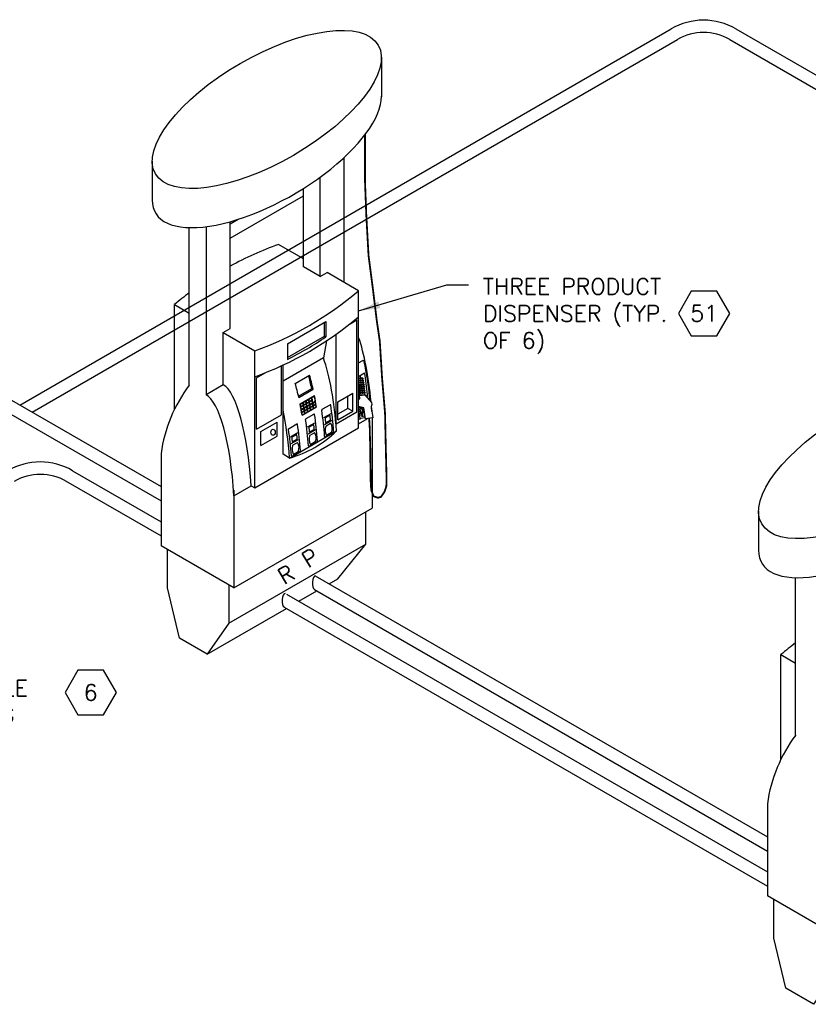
# Model space of a CAD drawing. Extents: x -17300 to -11339, y 1971 to 5059.
# Tile 78 of 81: x -12675 to -12236, y 3206 to 3753. Entities that reach past the tile are written whole.
import ezdxf
from ezdxf.enums import TextEntityAlignment as Align

# ---------------------------------------------------------------- set-up
doc = ezdxf.new("R2010")
doc.units = 0
doc.header["$MEASUREMENT"] = 0
doc.header["$PDSIZE"] = 1
doc.layers.get('0').update_dxf_attribs({"linetype": 'CONTINUOUS'})
for name, color, linetype in [('DISPENSER', 3, 'CONTINUOUS'), ('PIPING-PRODUCT-PREMIUM', 5, 'CONTINUOUS'), ('PIPING-PRODUCT-REGULAR', 4, 'CONTINUOUS'), ('TEXT', 3, 'CONTINUOUS')]:
    doc.layers.add(name, color=color, linetype=linetype)
doc.styles.add('SIMPLEX', font='simplex')
doc.dimstyles.new('DIM96', dxfattribs={"dimscale": 96, "dimtxt": 0.125, "dimasz": 0.125, "dimexe": 0.0625, "dimexo": 0.0625, "dimgap": 0.0625, "dimtad": 1, "dimdec": 4, "dimzin": 3, "dimdsep": 46, "dimlunit": 4, "dimtxsty": 'SIMPLEX', "dimcen": 0, "dimdle": 0.0625, "dimclrd": 3, "dimclre": 3, "dimclrt": 3, "dimadec": 0, "dimazin": 0, "dimtfac": 1, "dimtdec": 4, "dimtmove": 2, "dimatfit": 3, "dimfxl": 1, "dimfrac": 2, "dimtolj": 1, "dimtzin": 0, "dimarcsym": 0})

# ---------------------------------------------------------------- blocks, each defined once
blk = doc.blocks.new('HEX')
at = {"color": 3}
blk.add_lwpolyline([(-0.0577, 0.1), (-0.1155, 0), (-0.0577, -0.1), (0.0577, -0.1), (0.1155, 0), (0.0577, 0.1)], close=True, dxfattribs=at)
at = {"color": 3, "style": 'SIMPLEX'}
blk.add_attdef('D#', text='', height=0.08, dxfattribs=at).set_placement((0, 0), align=Align.MIDDLE)

msp = doc.modelspace()

# ---------------------------------------------------------------- linework, layer by layer
at = {"layer": 'DISPENSER'}
for p, q in [((-12473.83, 3732.6), (-12473.83, 3710.5)), ((-12601.25, 3674.87), (-12601.25, 3653.14)), ((-12494.43, 3607.3), (-12494.43, 3676.91)), ((-12507.83, 3610.57), (-12507.83, 3665.9)), ((-12517.17, 3615.96), (-12517.17, 3659.58)), ((-12580.66, 3550.26), (-12580.66, 3637.84)), ((-12571.32, 3638.36), (-12571.32, 3544.87)), ((-12557.91, 3581.66), (-12557.91, 3641.13)), ((-12517.17, 3620.44), (-12531.04, 3628.44)), ((-12507.83, 3610.57), (-12517.17, 3615.96)), ((-12507.83, 3610.57), (-12503.96, 3612.81)), ((-12486.46, 3602.71), (-12503.96, 3612.81)), ((-12486.46, 3526.44), (-12486.46, 3602.71)), ((-12588.87, 3595.05), (-12580.66, 3590.31)), ((-12588.87, 3536.84), (-12588.87, 3595.05)), ((-12561.79, 3579.42), (-12557.91, 3581.66)), ((-12561.79, 3550.37), (-12561.79, 3579.42)), ((-12561.79, 3579.42), (-12544.29, 3569.32)), ((-12499.02, 3528.72), (-12499.02, 3578.52)), ((-12504.34, 3574.87), (-12506.06, 3565.34)), ((-12544.29, 3493.06), (-12544.29, 3569.32)), ((-12506.06, 3565.34), (-12528.46, 3552.41)), ((-12528.46, 3511.73), (-12528.46, 3561.39)), ((-12561.79, 3550.37), (-12571.32, 3544.87)), ((-12505.89, 3532.14), (-12501.83, 3534.48)), ((-12514.89, 3526.94), (-12510.83, 3529.29)), ((-12505.47, 3528.36), (-12501.42, 3530.7)), ((-12478.93, 3531.93), (-12478.93, 3481.84)), ((-12544.29, 3493.06), (-12486.46, 3526.44)), ((-12524.89, 3509.67), (-12498.74, 3524.77)), ((-12524.39, 3521.46), (-12520.33, 3523.8)), ((-12514.47, 3523.16), (-12510.42, 3525.5)), ((-12523.97, 3517.68), (-12519.92, 3520.02)), ((-12596.4, 3512.13), (-12596.4, 3460.87)), ((-12524.89, 3509.67), (-12528.46, 3511.73)), ((-12555.82, 3488.71), (-12546.29, 3494.21)), ((-12546.29, 3494.21), (-12544.29, 3493.06)), ((-12555.82, 3491.78), (-12555.82, 3437.45)), ((-12555.82, 3437.45), (-12478.93, 3481.84)), ((-12263.94, 3480.12), (-12263.94, 3458.39)), ((-12555.82, 3437.45), (-12596.4, 3460.87)), ((-12243.34, 3355.51), (-12243.34, 3443.09)), ((-12251.55, 3400.3), (-12243.34, 3395.56)), ((-12251.55, 3342.09), (-12251.55, 3400.3)), ((-12259.08, 3317.38), (-12259.08, 3266.12)), ((-12218.51, 3242.7), (-12259.08, 3266.12))]:
    msp.add_line(p, q, dxfattribs=at)
at = {"layer": 'DISPENSER', "color": 2}
for p, q in [((-12526.1, 3573.15), (-12504.66, 3585.53)), ((-12504.66, 3585.53), (-12504.66, 3577.04)), ((-12491.22, 3584.38), (-12487.46, 3586.55)), ((-12487.46, 3535.4), (-12487.46, 3586.55)), ((-12526.1, 3573.15), (-12526.1, 3564.55)), ((-12529.46, 3533.73), (-12529.46, 3560.93)), ((-12486.46, 3562.56), (-12484.13, 3563.91)), ((-12543.29, 3554.31), (-12538.53, 3557.06)), ((-12543.29, 3525.75), (-12543.29, 3554.31)), ((-12521.73, 3551.11), (-12513.73, 3555.73)), ((-12486.46, 3555.08), (-12483.15, 3556.99)), ((-12519.76, 3543.34), (-12511.76, 3547.96)), ((-12498.08, 3540.98), (-12489.74, 3545.79)), ((-12489.74, 3535.67), (-12489.74, 3545.79)), ((-12517.92, 3533.46), (-12509.92, 3538.08)), ((-12506.69, 3536.79), (-12502.31, 3539.32)), ((-12498.08, 3530.86), (-12498.08, 3540.98)), ((-12543.29, 3525.75), (-12529.46, 3533.73)), ((-12515.69, 3531.59), (-12511.31, 3534.13)), ((-12499.02, 3528.72), (-12487.46, 3535.4)), ((-12498.08, 3530.86), (-12489.74, 3535.67)), ((-12540.94, 3524.34), (-12531.81, 3529.61)), ((-12531.81, 3521.9), (-12531.81, 3529.61)), ((-12486.46, 3531.06), (-12485.3, 3531.73)), ((-12486.46, 3528.75), (-12481.65, 3531.53)), ((-12540.94, 3516.63), (-12540.94, 3524.34)), ((-12540.94, 3516.63), (-12531.81, 3521.9)), ((-12504.99, 3521.45), (-12500.61, 3523.98)), ((-12513.99, 3516.26), (-12509.61, 3518.79)), ((-12523.49, 3510.77), (-12519.11, 3513.3)), ((-12482.51, 3461.78), (-12482.51, 3479.78)), ((-12558.75, 3417.76), (-12482.51, 3461.78)), ((-12497.99, 3442.53), (-12482.51, 3461.78)), ((-12502.84, 3439.73), (-12497.99, 3442.53))]:
    msp.add_line(p, q, dxfattribs=at)
at = {"layer": 'DISPENSER', "color": 7}
for p, q in [((-12505.45, 3577.49), (-12505.45, 3585.07)), ((-12526.1, 3565.57), (-12505.45, 3577.49)), ((-12504.66, 3577.04), (-12505.45, 3577.49)), ((-12483.94, 3553.89), (-12486.46, 3553.52)), ((-12484.42, 3553.18), (-12486.46, 3552.88)), ((-12483.78, 3552.77), (-12486.46, 3552.38)), ((-12484.26, 3552.06), (-12486.46, 3551.74)), ((-12483.61, 3551.65), (-12486.46, 3551.23)), ((-12484.09, 3550.94), (-12486.46, 3550.59)), ((-12483.45, 3550.53), (-12486.46, 3550.09)), ((-12483.93, 3549.82), (-12486.46, 3549.45)), ((-12483.29, 3549.42), (-12486.46, 3548.95)), ((-12519.94, 3544.15), (-12512.56, 3548.41)), ((-12511.76, 3547.96), (-12512.56, 3548.41)), ((-12512.48, 3543.39), (-12511.11, 3544.18)), ((-12492.53, 3537.28), (-12492.53, 3544.18)), ((-12483.12, 3548.3), (-12486.46, 3547.81)), ((-12482.96, 3547.18), (-12486.46, 3546.67)), ((-12482.79, 3546.06), (-12486.46, 3545.52)), ((-12483.77, 3548.71), (-12486.4, 3548.32)), ((-12483.6, 3547.59), (-12486.24, 3547.2)), ((-12483.44, 3546.47), (-12486.07, 3546.08)), ((-12518.88, 3539.69), (-12517.51, 3540.49)), ((-12518.63, 3538.38), (-12517.26, 3539.18)), ((-12518.59, 3538.12), (-12515.62, 3539.84)), ((-12517.28, 3540.62), (-12515.91, 3541.41)), ((-12517.03, 3539.31), (-12515.66, 3540.1)), ((-12516.75, 3537.74), (-12515.38, 3538.53)), ((-12516.7, 3537.47), (-12515.33, 3538.26)), ((-12515.68, 3541.54), (-12514.31, 3542.33)), ((-12515.43, 3540.23), (-12514.06, 3541.02)), ((-12515.39, 3539.97), (-12514.02, 3540.76)), ((-12515.15, 3538.66), (-12513.78, 3539.45)), ((-12515.1, 3538.4), (-12513.73, 3539.19)), ((-12514.88, 3537.08), (-12513.51, 3537.87)), ((-12514.08, 3542.47), (-12512.71, 3543.26)), ((-12513.83, 3541.16), (-12512.46, 3541.95)), ((-12513.79, 3540.89), (-12512.42, 3541.69)), ((-12513.55, 3539.58), (-12512.18, 3540.37)), ((-12513.5, 3539.32), (-12512.13, 3540.11)), ((-12513.28, 3538.01), (-12511.91, 3538.8)), ((-12513.24, 3537.74), (-12511.87, 3538.54)), ((-12511.95, 3540.51), (-12510.58, 3541.3)), ((-12511.9, 3540.24), (-12510.53, 3541.04)), ((-12511.68, 3538.93), (-12510.31, 3539.72)), ((-12511.64, 3538.67), (-12510.27, 3539.46)), ((-12511.42, 3537.36), (-12510.06, 3538.14)), ((-12518.35, 3536.81), (-12516.98, 3537.6)), ((-12518.3, 3536.55), (-12516.93, 3537.34)), ((-12518.08, 3535.24), (-12516.71, 3536.03)), ((-12518.04, 3534.97), (-12516.67, 3535.76)), ((-12517.82, 3533.66), (-12516.46, 3534.45)), ((-12516.48, 3536.16), (-12515.11, 3536.95)), ((-12516.44, 3535.9), (-12515.07, 3536.69)), ((-12516.22, 3534.58), (-12514.86, 3535.37)), ((-12514.84, 3536.82), (-12513.47, 3537.61)), ((-12514.62, 3535.51), (-12513.26, 3536.3)), ((-12513.02, 3536.43), (-12511.66, 3537.22)), ((-12492.53, 3537.28), (-12498.08, 3534.08)), ((-12489.74, 3535.67), (-12492.53, 3537.28))]:
    msp.add_line(p, q, dxfattribs=at)
at = {"layer": 'DISPENSER', "color": 1}
for p, q in [((-12484.59, 3554.3), (-12486.46, 3554.02)), ((-12484.59, 3554.3), (-12486.46, 3554.02)), ((-12485.66, 3555.54), (-12485.46, 3554.17)), ((-12484.59, 3554.3), (-12483.94, 3553.89)), ((-12483.94, 3553.89), (-12484.42, 3553.18)), ((-12484.42, 3553.18), (-12483.78, 3552.77)), ((-12483.78, 3552.77), (-12484.26, 3552.06)), ((-12484.26, 3552.06), (-12483.61, 3551.65)), ((-12483.61, 3551.65), (-12484.09, 3550.94)), ((-12484.09, 3550.94), (-12483.45, 3550.53)), ((-12483.45, 3550.53), (-12483.93, 3549.82)), ((-12483.93, 3549.82), (-12483.29, 3549.42)), ((-12483.29, 3549.42), (-12483.77, 3548.71)), ((-12486.46, 3548.37), (-12486.4, 3548.32)), ((-12486.4, 3548.32), (-12486.46, 3548.25)), ((-12486.46, 3547.39), (-12486.24, 3547.2)), ((-12486.24, 3547.2), (-12486.46, 3546.94)), ((-12486.46, 3546.4), (-12486.07, 3546.08)), ((-12486.07, 3546.08), (-12486.46, 3545.63)), ((-12486.46, 3545.42), (-12485.91, 3544.97)), ((-12483.27, 3545.35), (-12485.91, 3544.97)), ((-12485.91, 3544.97), (-12485.82, 3544.41)), ((-12483.77, 3548.71), (-12483.12, 3548.3)), ((-12483.12, 3548.3), (-12483.6, 3547.59)), ((-12483.6, 3547.59), (-12482.96, 3547.18)), ((-12482.96, 3547.18), (-12483.44, 3546.47)), ((-12483.44, 3546.47), (-12482.79, 3546.06)), ((-12482.79, 3546.06), (-12483.27, 3545.35)), ((-12483.27, 3545.35), (-12483.19, 3544.79))]:
    msp.add_line(p, q, dxfattribs=at)
at = {"layer": 'DISPENSER', "const_width": 1}
msp.add_lwpolyline([(-12482.95, 3689.43), (-12482.95, 3664.32), (-12482.2, 3644.74), (-12480.95, 3622.24), (-12478.45, 3603.07), (-12476.36, 3585.98), (-12474.7, 3574.73), (-12473.44, 3554.32), (-12471.78, 3534.73), (-12471.36, 3515.98), (-12470.94, 3498.48), (-12471.03, 3494.04), (-12472.11, 3490.8), (-12474.04, 3488.03), (-12475.76, 3487.58), (-12478.16, 3488.42), (-12479.47, 3491.85), (-12479.74, 3496.56), (-12479.77, 3502.28), (-12479.93, 3507.25), (-12479.93, 3513.26), (-12480.05, 3517.34), (-12480.17, 3521.55), (-12480.29, 3526.59), (-12480.61, 3531.69)], dxfattribs=at)
at = {"layer": 'DISPENSER', "color": 2}
for points in [[(-12519.02, 3539.76), (-12511.02, 3544.38)], [(-12558.75, 3439.14), (-12558.75, 3417.76), (-12570.66, 3400.57), (-12586.15, 3409.51), (-12592.82, 3437.43), (-12592.82, 3458.81)], [(-12519.72, 3429.98), (-12509.72, 3435.75)], [(-12570.66, 3400.57), (-12526.61, 3426.01)], [(-12221.43, 3244.39), (-12221.43, 3223.01), (-12233.34, 3205.82), (-12248.83, 3214.76), (-12255.51, 3242.68), (-12255.51, 3264.06)]]:
    msp.add_lwpolyline(points, dxfattribs=at)
at = {"layer": 'DISPENSER', "color": 7}
for points in [[(-12511.95, 3540.51, 0.004071), (-12512.48, 3543.39, 0.004071)], [(-12510.58, 3541.3), (-12510.58, 3541.3, 0.004293), (-12511.11, 3544.18)], [(-12518.63, 3538.38, 0.001852), (-12518.88, 3539.69)], [(-12518.35, 3536.81, 0.00185), (-12518.59, 3538.12, 0.00185)], [(-12517.26, 3539.18, 0.001855), (-12517.51, 3540.49)], [(-12517.03, 3539.31, 0.001852), (-12517.28, 3540.62)], [(-12516.98, 3537.6, 0.001853), (-12517.22, 3538.91)], [(-12516.75, 3537.74, 0.00185), (-12516.99, 3539.05)], [(-12515.66, 3540.1, 0.001855), (-12515.91, 3541.41)], [(-12515.43, 3540.23, 0.001852), (-12515.68, 3541.54)], [(-12515.38, 3538.53, 0.001853), (-12515.62, 3539.84)], [(-12515.15, 3538.66, 0.00185), (-12515.39, 3539.97)], [(-12515.11, 3536.95, 0.001852), (-12515.33, 3538.26)], [(-12514.88, 3537.08, 0.001849), (-12515.1, 3538.4)], [(-12514.06, 3541.02, 0.001855), (-12514.31, 3542.33)], [(-12513.83, 3541.16, 0.001852), (-12514.08, 3542.47)], [(-12513.78, 3539.45, 0.001853), (-12514.02, 3540.76)], [(-12513.55, 3539.58, 0.00185), (-12513.79, 3540.89)], [(-12513.51, 3537.87, 0.001852), (-12513.73, 3539.19, 0.001852)], [(-12513.28, 3538.01, 0.001849), (-12513.5, 3539.32, 0.001849)], [(-12512.46, 3541.95, 0.001855), (-12512.71, 3543.26)], [(-12512.18, 3540.37, 0.001853), (-12512.42, 3541.69)], [(-12511.91, 3538.8, 0.001852), (-12512.13, 3540.11, 0.001852)], [(-12511.68, 3538.93, 0.001849), (-12511.9, 3540.24, 0.001849)], [(-12511.66, 3537.22, 0.001851), (-12511.87, 3538.54, 0.001851)], [(-12511.42, 3537.36, 0.001848), (-12511.64, 3538.67, 0.001848)], [(-12510.31, 3539.72), (-12510.31, 3539.72, 0.001822), (-12510.53, 3541.04)], [(-12510.06, 3538.14), (-12510.06, 3538.14, 0.001749), (-12510.27, 3539.46)], [(-12518.08, 3535.24, 0.001849), (-12518.3, 3536.55, 0.001849)], [(-12517.82, 3533.66, 0.001848), (-12518.04, 3534.97)], [(-12516.71, 3536.03, 0.001852), (-12516.93, 3537.34, 0.001852)], [(-12516.48, 3536.16, 0.001849), (-12516.7, 3537.47)], [(-12516.46, 3534.45, 0.001851), (-12516.67, 3535.76)], [(-12516.22, 3534.58, 0.001848), (-12516.44, 3535.9)], [(-12514.86, 3535.37, 0.001851), (-12515.07, 3536.69)], [(-12514.62, 3535.51, 0.001848), (-12514.84, 3536.82)], [(-12513.26, 3536.3, 0.001851), (-12513.47, 3537.61)], [(-12513.02, 3536.43, 0.001848), (-12513.24, 3537.74)]]:
    msp.add_lwpolyline(points, format="xyb", dxfattribs=at)
at = {"layer": 'DISPENSER'}
for points in [[(-12486.46, 3542.01), (-12485.84, 3542.8), (-12486.07, 3544.37), (-12483.06, 3544.81), (-12479.22, 3540.58), (-12479.04, 3539.4), (-12479.52, 3538.39), (-12478.58, 3531.98), (-12482.64, 3531.39), (-12483.54, 3537.51), (-12486.46, 3538.32)], [(-12482.74, 3532.11), (-12485.56, 3531.7), (-12486.46, 3537.84)]]:
    msp.add_lwpolyline(points, dxfattribs=at)
for points in [[(-12482.9, 3533.19), (-12484.09, 3532.81, -0.46232), (-12485.06, 3533.42), (-12485.75, 3538.12)], [(-12485.39, 3538.02), (-12484.3, 3537.34, -0.243692), (-12483.99, 3536.23), (-12484.59, 3532.83)], [(-12485.66, 3537.6), (-12484.63, 3536.95, -0.226401), (-12484.48, 3536.32), (-12485.02, 3533.27)]]:
    msp.add_lwpolyline(points, format="xyb", dxfattribs=at)
at = {"layer": 'DISPENSER', "color": 1}
for points in [[(-12505.15, 3531.52, -0.001985), (-12504.96, 3529.67), (-12504.96, 3529.67, 0.543613), (-12504.58, 3529.47), (-12502.35, 3530.76, 0.297132), (-12502.11, 3531.25), (-12502.11, 3531.25, 0.002001), (-12502.31, 3533.1, 0.539267), (-12502.69, 3533.28), (-12504.91, 3532, 0.297833)], [(-12514.15, 3526.32, -0.001985), (-12513.96, 3524.47), (-12513.96, 3524.47, 0.543613), (-12513.58, 3524.28), (-12511.35, 3525.56, 0.297132), (-12511.11, 3526.05), (-12511.11, 3526.05, 0.002001), (-12511.31, 3527.9, 0.539267), (-12511.69, 3528.09), (-12513.91, 3526.81, 0.297833)], [(-12523.65, 3520.83, -0.001985), (-12523.46, 3518.98), (-12523.46, 3518.98, 0.543613), (-12523.08, 3518.79), (-12520.85, 3520.08, 0.297132), (-12520.61, 3520.57), (-12520.61, 3520.57, 0.002001), (-12520.81, 3522.42, 0.539267), (-12521.19, 3522.6), (-12523.41, 3521.32, 0.297833)]]:
    msp.add_lwpolyline(points, format="xyb", close=True, dxfattribs=at)
at = {"layer": 'DISPENSER', "color": 2}
for points in [[(-12525.44, 3525.61, -0.305739), (-12525.19, 3526.11), (-12520.81, 3528.64, -0.531751), (-12520.43, 3528.46)], [(-12504.44, 3522.65, 0.441442), (-12504.09, 3522.54), (-12501.6, 3523.97, 0.191447), (-12501.37, 3524.26, 0.189181), (-12501.75, 3528.76, 0.433762), (-12502.1, 3528.87), (-12504.56, 3527.45, 0.195171), (-12504.79, 3527.15, 0.178806), (-12504.44, 3522.65)], [(-12513.44, 3517.45, 0.441442), (-12513.09, 3517.34), (-12510.6, 3518.77, 0.191447), (-12510.37, 3519.06, 0.189181), (-12510.75, 3523.57, 0.433762), (-12511.1, 3523.67), (-12513.56, 3522.25, 0.195171), (-12513.79, 3521.96, 0.178806), (-12513.44, 3517.45)], [(-12522.94, 3511.97, 0.441442), (-12522.59, 3511.85), (-12520.1, 3513.29, 0.191447), (-12519.87, 3513.58, 0.189181), (-12520.25, 3518.08, 0.433762), (-12520.6, 3518.19), (-12523.06, 3516.77, 0.195171), (-12523.29, 3516.47, 0.178806), (-12522.94, 3511.97)]]:
    msp.add_lwpolyline(points, format="xyb", dxfattribs=at)
at = {"layer": 'DISPENSER'}
for centre, radius, start, end in [((-12468.06, 3452.58), 186.8, 109.7038, 118.7516), ((-12468.06, 3452.58), 186.8, 127.0696, 130.2962), ((-12607.27, 3745.18), 186.8, 289.7038, 310.2962), ((-12607.27, 3730.75), 186.8, 289.7038, 310.2962), ((-12514.89, 3500.79), 82.29, 143.0509, 172.0774), ((-12541.65, 3568.9), 61.55, 285.799, 314.201), ((-12130.74, 3257.83), 186.8, 127.0696, 130.2962), ((-12177.57, 3306.04), 82.29, 143.0509, 172.0774)]:
    msp.add_arc(centre, radius, start, end, dxfattribs=at)
at = {"layer": 'DISPENSER', "color": 2}
for centre, radius, start, end in [((-12609.18, 3731.85), 186.8, 296.4081, 304.0252), ((-12483.88, 3563.47), 0.5, 12.0587, 120), ((-12483.44, 3544.62), 2, 324.0662, 6.3253), ((-12502.18, 3539.11), 0.25, 7.9925, 120), ((-12511.18, 3533.91), 0.25, 7.9925, 120), ((-12506.44, 3536.36), 0.5, 120, 188.0017), ((-12515.44, 3531.16), 0.5, 120, 188.0017), ((-12505.12, 3521.67), 0.25, 184.3797, 300), ((-12500.86, 3524.42), 0.5, 300, 4.3611), ((-12514.12, 3516.47), 0.25, 184.3797, 300), ((-12509.86, 3519.22), 0.5, 300, 4.3611), ((-12523.62, 3510.99), 0.25, 184.3797, 300), ((-12519.36, 3513.73), 0.5, 300, 4.3611)]:
    msp.add_arc(centre, radius, start, end, dxfattribs=at)
at = {"layer": 'DISPENSER'}
for centre in [(-12537.54, 3703.55), (-12200.22, 3508.8)]:
    msp.add_ellipse(centre, major_axis=(-61.98, -35.78), ratio=0.413103, dxfattribs=at)
for centre, major_axis, ratio, start_param, end_param in [((-12537.54, 3681.82), (-61.98, -35.78), 0.413103, 6.043584, 9.196117), ((-12494.48, 3524.71), (-2.11, 65.07), 0.244624, 4.956517, 5.628974), ((-12514.08, 3513.4), (-2.11, 65.07), 0.244624, 4.880239, 5.628974), ((-12561.84, 3485.82), (-2.11, 65.07), 0.244624, 4.833761, 6.148341), ((-12571.37, 3480.32), (-2.11, 65.07), 0.244624, 4.833761, 6.148341), ((-12494.48, 3524.71), (-2.11, 65.07), 0.244624, 4.871248, 4.921949), ((-12494.48, 3524.71), (-2.11, 65.07), 0.244624, 4.871248, 4.921949), ((-12540.23, 3498.29), (-2.11, 65.07), 0.244624, 4.880239, 5.328056), ((-12200.22, 3487.07), (-61.98, -35.78), 0.413103, 6.043584, 9.196117)]:
    msp.add_ellipse(centre, major_axis=major_axis, ratio=ratio, start_param=start_param, end_param=end_param, dxfattribs=at)
at = {"layer": 'DISPENSER', "color": 7}
msp.add_ellipse((-12523.95, 3508.61), major_axis=(-2.11, 65.07), ratio=0.244624, start_param=5.362633, end_param=5.506849, dxfattribs=at)
at = {"layer": 'DISPENSER', "color": 2}
for centre, start_param, end_param in [((-12523.16, 3508.15), 5.362633, 5.524395), ((-12531.16, 3503.54), 5.362633, 5.524395), ((-12523.16, 3508.15), 5.182346, 5.294844), ((-12531.16, 3503.54), 5.182346, 5.294844), ((-12515.66, 3512.48), 4.889465, 5.126567), ((-12524.66, 3507.29), 4.889465, 5.126567), ((-12520.66, 3509.6), 4.890753, 5.127124), ((-12534.16, 3501.8), 4.889465, 5.126567), ((-12529.66, 3504.4), 4.890753, 5.127124), ((-12539.16, 3498.92), 4.890753, 5.127124)]:
    msp.add_ellipse(centre, major_axis=(-2.11, 65.07), ratio=0.244624, start_param=start_param, end_param=end_param, dxfattribs=at)
at = {"layer": 'DISPENSER', "color": 1}
msp.add_ellipse((-12534.05, 3524), major_axis=(0, 1.67), ratio=0.698745, dxfattribs=at)
at = {"layer": 'DISPENSER', "color": 2}
msp.add_open_spline([(-12480.1, 3541.56), (-12480.11, 3541.67), (-12480.12, 3541.78), (-12480.7, 3547.69), (-12481.46, 3553.25), (-12482.7, 3560.17), (-12483.04, 3561.91), (-12483.39, 3563.58)], degree=3, knots=[4.9670864, 4.9670864, 4.9670864, 4.9670864, 4.9724958, 4.9724958, 5.2499643, 5.2499643, 5.346627, 5.346627, 5.346627, 5.346627], dxfattribs=at)
msp.add_open_spline([(-12481.45, 3544.84), (-12481.92, 3549.06), (-12482.49, 3553.14), (-12483.15, 3556.99)], degree=3, dxfattribs=at)
at = {"layer": 'DISPENSER'}
for p in [(-12516.32, 3534.38), (-12514.72, 3535.31), (-12513.12, 3536.23), (-12511.52, 3537.16)]:
    msp.add_point(p, dxfattribs=at)
at = {"layer": 'PIPING-PRODUCT-PREMIUM'}
for p, q in [((-12685.73, 3545.32), (-12596.4, 3493.74)), ((-12688.67, 3539.07), (-12596.4, 3485.79)), ((-12510.63, 3444.22), (-12259.08, 3298.99)), ((-12511.08, 3436.53), (-12259.08, 3291.04))]:
    msp.add_line(p, q, dxfattribs=at)
msp.add_ellipse((-12510.46, 3440.22), major_axis=(0, 3.91), ratio=0.45242, start_param=0, end_param=2.887656, dxfattribs=at)
at = {"layer": 'PIPING-PRODUCT-REGULAR'}
for p, q in [((-12675.02, 3539.13), (-12312.6, 3748.38, 0)), ((-12276.6, 3748.38, 0), (-12195.48, 3701.55, 0)), ((-12668.15, 3535.16), (-12309.16, 3742.42, 0)), ((-12280.04, 3742.42), (-12195.48, 3693.6)), ((-12557.91, 3631.96, 0), (-12517.17, 3655.48, 0)), ((-12557.91, 3639.9, 0), (-12553.51, 3642.44, 0)), ((-12645.56, 3502.63), (-12596.4, 3474.25)), ((-12649.51, 3496.96), (-12596.4, 3466.3)), ((-12526.65, 3433.98), (-12259.08, 3279.5)), ((-12527.96, 3426.79), (-12259.08, 3271.55))]:
    msp.add_line(p, q, dxfattribs=at)
for centre, radius in [((-12294.6, 3717.2, 0), 36), ((-12294.6, 3717.2, 0), 29.12), ((-12663.56, 3471.46), 36), ((-12663.56, 3471.46), 29.12)]:
    msp.add_arc(centre, radius, 60, 120, dxfattribs=at)
msp.add_ellipse((-12527.34, 3430.47), major_axis=(0, 3.91), ratio=0.45242, start_param=0, end_param=2.887656, dxfattribs=at)

# ---------------------------------------------------------------- block references
at = {"layer": 'TEXT'}
ref = msp.add_blockref('HEX', (-12294.27, 3590.1), dxfattribs=dict(at, xscale=123.759022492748, yscale=123.759022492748, zscale=123.759022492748))
ref.add_attrib('D#', '51', dxfattribs={"layer": '0', "height": 9, "style": 'SIMPLEX'}).set_placement((-12294.27, 3590.1), align=Align.MIDDLE)
ref = msp.add_blockref('HEX', (-12635.52, 3379.27), dxfattribs=dict(at, xscale=123.759022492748, yscale=123.759022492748, zscale=123.759022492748))
ref.add_attrib('D#', '6', dxfattribs={"layer": '0', "height": 9, "style": 'SIMPLEX'}).set_placement((-12635.52, 3379.27), align=Align.MIDDLE)

# ---------------------------------------------------------------- texts
at = {"layer": 'DISPENSER', "style": 'SIMPLEX'}
for s, p in [('P', (-12514.6, 3448.11)), ('R', (-12528, 3438.92))]:
    msp.add_text(s, height=9, rotation=30.8698, dxfattribs=at).set_placement(p)
at = {"layer": 'TEXT', "char_height": 9, "attachment_point": 1, "style": 'SIMPLEX'}
for s, insert, width in [('\\pt153;THREE PRODUCT DISPENSER (TYP. OF 6)', (-12417.33, 3609.56), 111.824), ('\\pt54,153;2" FLEXWORKS DOUBLE WALL PRODUCT PIPING W/ 4" DUAL-WALL ACCESS PIPE', (-12813.98, 3386.16), 159.6936)]:
    msp.add_mtext(s, dxfattribs=dict(at, insert=insert, width=width))

# ---------------------------------------------------------------- leaders
at = {"layer": 'TEXT'}
msp.add_leader([(-12486.46, 3591.49), (-12437.37, 3605.94), (-12425.33, 3605.94)], dimstyle='DIM96', override={"dimgap": 0.0625, "dimtad": 0}, dxfattribs=at)

doc.saveas('drawing.dxf')
